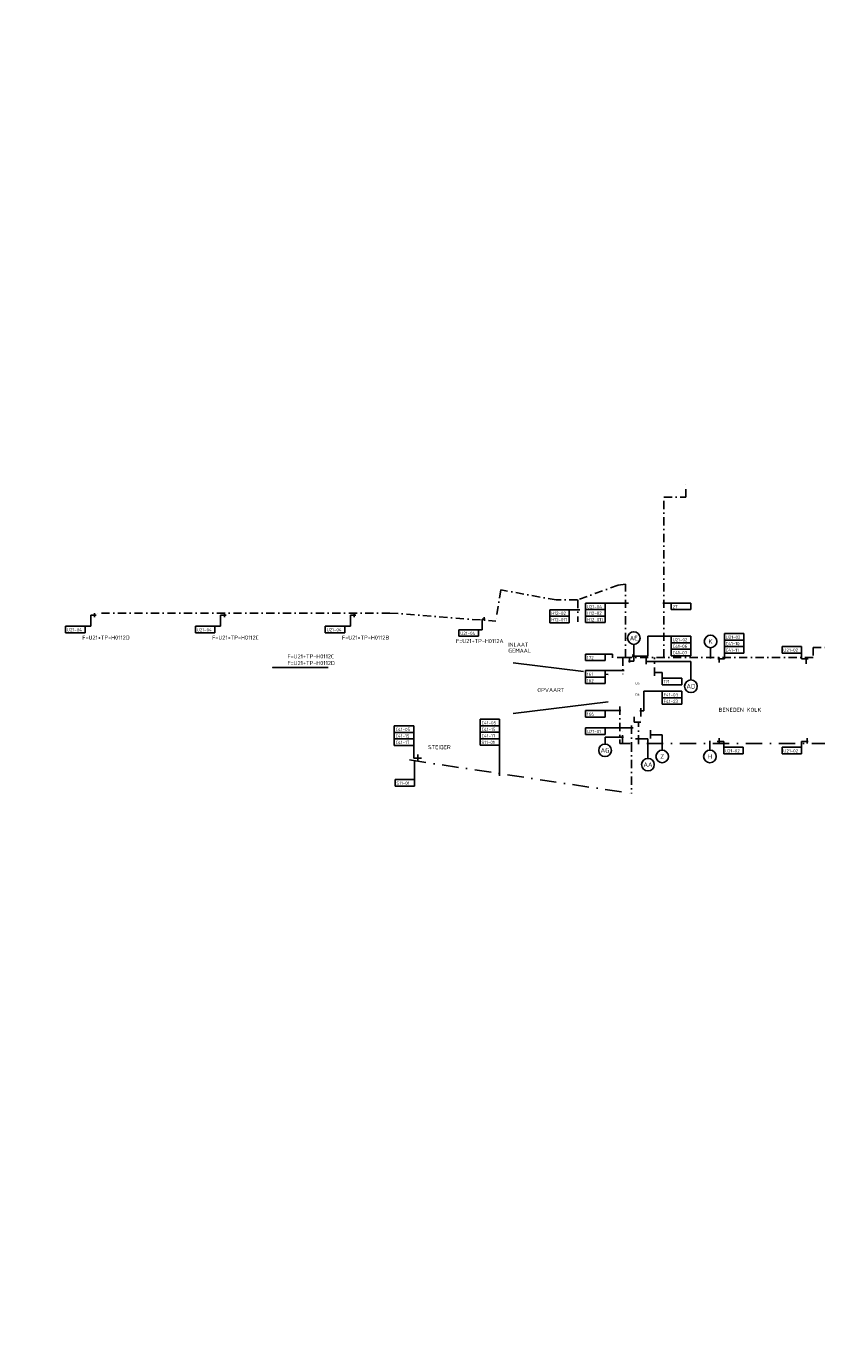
# Model space of a CAD drawing. Header units: millimetres. Extents: x 91485617 to 92694167, y 117439079 to 119063934.
# Tile 1 of 5: x 91935026 to 92178487, y 117845293 to 118251506. Entities that reach past the tile are written whole.
import ezdxf
from ezdxf.enums import TextEntityAlignment as Align

# ---------------------------------------------------------------- set-up
doc = ezdxf.new("R2010")
doc.units = ezdxf.units.MM
doc.header["$LTSCALE"] = 200
doc.linetypes.add('DASHDOT', pattern=[25.4, 12.7, -6.35, 0, -6.35])
for name, color, linetype in [('0-25', 7, 'Continuous'), ('B-25', 7, 'Continuous'), ('B-35', 2, 'Continuous'), ('S-25', 7, 'Continuous'), ('T-25', 7, 'Continuous'), ('T-70', 5, 'Continuous')]:
    doc.layers.add(name, color=color, linetype=linetype)
doc.layers.add('0-70', color=5, linetype='Continuous', plot=False)
doc.styles.add('ISO', font='ISO.SHX')
doc.styles.add('Maatvoering', font='iso.shx')
doc.styles.get("Standard").update_dxf_attribs({"font": 'iso.shx'})

# ---------------------------------------------------------------- blocks, each defined once
blk = doc.blocks.new('0301B5')
at = {"layer": 'S-25'}
for p, q in [((15, 0), (0, 0)), ((0, 0), (0, -5)), ((15, -5), (15, 0)), ((0, -5), (15, -5))]:
    blk.add_line(p, q, dxfattribs=at)
at = {"layer": 'B-25', "style": 'ISO'}
blk.add_attdef('KA', (1, -4), '', height=2.5, dxfattribs=at)

msp = doc.modelspace()

# ---------------------------------------------------------------- linework, layer by layer
at = {"layer": '0-25'}
for p, q in [((91954873, 118066811, 2845), (91954873, 118070166, 2845)), ((91956530, 118070166, 2845), (91954873, 118070166, 2845)), ((91996530, 118070166, 2845), (91994873, 118070166, 2845)), ((91994873, 118066811, 2845), (91994873, 118070166, 2845)), ((92034873, 118066811, 2845), (92034873, 118070166, 2845)), ((92036530, 118070166, 2845), (92034873, 118070166, 2845)), ((92102298, 118071900), (92105494, 118071900)), ((92113322, 118073923), (92120518, 118073923)), ((92131146, 118073923), (92133719, 118073923)), ((91954873, 118066811, 2845), (91953112, 118066811, 2845)), ((91994873, 118066811, 2845), (91993112, 118066811, 2845)), ((92034873, 118066811, 2845), (92033112, 118066811, 2845)), ((92075420, 118065731, 2845), (92075420, 118068994, 2845)), ((92076323, 118068994), (92075420, 118068994)), ((92075420, 118065731, 2845), (92074291, 118065731, 2845)), ((92126449, 118063737), (92133719, 118063737)), ((92126449, 118057627), (92126449, 118063737)), ((92115596, 118058244), (92113304, 118058244)), ((92115596, 118057051), (92115596, 118058244)), ((92122171, 118061204), (92122171, 118056096)), ((92145799, 118060167), (92145799, 118056917)), ((92150066, 118058549), (92150066, 118056735)), ((92173834, 118058549), (92173834, 118056735)), ((92106709, 118052885), (92084998, 118055539)), ((92122171, 118056096), (92120538, 118056096)), ((92121625, 118057627), (92126449, 118057627)), ((92125810, 118055971), (92139755, 118055971)), ((92139755, 118055971), (92139755, 118050264)), ((92148034, 118056735), (92150066, 118056735)), ((92173834, 118056735), (92175866, 118056735)), ((92113304, 118053142), (92119145, 118053142)), ((92114256, 118051963), (92113495, 118052056)), ((92128292, 118052589), (92130910, 118052589)), ((92130910, 118050810), (92130910, 118052589)), ((92125251, 118040787), (92125251, 118046767)), ((92125251, 118046767), (92130910, 118046767)), ((92114256, 118043495), (92084998, 118039919)), ((92113304, 118040854), (92118117, 118040854)), ((92123984, 118040787), (92125251, 118040787)), ((92122011, 118035479), (92113304, 118035479)), ((92080838, 118030138), (92080838, 118020739)), ((92118996, 118032645), (92113304, 118032645)), ((92113304, 118030528), (92113304, 118032645)), ((92122722, 118032155), (92126522, 118032155)), ((92126522, 118032155), (92126522, 118026123)), ((92127110, 118033359), (92130910, 118033359)), ((92130910, 118033359), (92130910, 118028646)), ((92145610, 118028646, 35), (92145610, 118031532, 35)), ((92149856, 118031333, 35), (92147824, 118031333, 35)), ((92149856, 118029519, 35), (92149856, 118031333, 35)), ((92173834, 118029519), (92173834, 118031333)), ((92173834, 118031333), (92175866, 118031333))]:
    msp.add_line(p, q, dxfattribs=at)
msp.add_lwpolyline([(92010861, 118054045), (92028002, 118054045)], dxfattribs=at)
for centre in [(92122171, 118063148), (92145799, 118062110), (92139755, 118048320), (92113304, 118028585), (92126522, 118024180), (92130910, 118026702), (92145610, 118026702, 35)]:
    msp.add_circle(centre, 1944, dxfattribs=at)
msp.add_solid([(92010861, 118053962), (92010361, 118054045), (92010861, 118054128)], dxfattribs=at)
at = {"layer": '0-70'}
msp.add_circle((92089892, 118043354), 604275, dxfattribs=at)
at = {"layer": 'B-25'}
for p, q in [((92054345, 118030126), (92054345, 118026224)), ((92054345, 118026224), (92056797, 118026224)), ((92054630, 118025595), (92054630, 118019586))]:
    msp.add_line(p, q, dxfattribs=at)
at = {"layer": 'T-70', "linetype": 'DASHDOT'}
for p, q in [((92138221, 118106513), (92138221, 118111275)), ((92131415, 118057178), (92131415, 118106513)), ((92131415, 118106513), (92138221, 118106513)), ((92117325, 118079449), (92104838, 118074906)), ((92119599, 118079789), (92117325, 118079449)), ((92119599, 118057178), (92119599, 118079789)), ((92081162, 118077966), (92079648, 118068364)), ((92098295, 118074906), (92081162, 118077966)), ((92104838, 118074906), (92098295, 118074906)), ((92104927, 118074906), (92104927, 118068165)), ((92047048, 118070876), (91956038, 118070876)), ((91956038, 118069643, 110397), (91956038, 118070876, 110397)), ((91996038, 118069643, 110397), (91996038, 118070876, 110397)), ((92036038, 118069643, 110397), (92036038, 118070876, 110397)), ((92047048, 118070876), (92079648, 118068364)), ((92076038, 118069568, 110397), (92076038, 118068642, 110397)), ((92121978, 118058226, 109812), (92121978, 118057178)), ((92200255, 118060290), (92177438, 118060290)), ((92177438, 118060290), (92177438, 118057178)), ((92119599, 118057178), (92114982, 118057178)), ((92118747, 118057178), (92118747, 118052086)), ((92177438, 118057178), (92119599, 118057178)), ((92120835, 118057178, 110497), (92120835, 118055632, 110497)), ((92125988, 118055079), (92125988, 118057178)), ((92128546, 118051572), (92128546, 118057178)), ((92148428, 118055673, 110494), (92148428, 118057178, 110494)), ((92175228, 118055273, 110494), (92175228, 118057178, 110494)), ((92117822, 118042098), (92117822, 118030696)), ((92122261, 118037308, 107184), (92122261, 118038883, 107184)), ((92124350, 118041556), (92124350, 118037308)), ((92118674, 118030696, 110455), (92118674, 118034600, 110455)), ((92121487, 118036194, 110455), (92121487, 118030696, 110455)), ((92124350, 118037308, 107184), (92122261, 118037308, 107184)), ((92123581, 118030696, 107184), (92123581, 118037308, 107184)), ((92127337, 118034749), (92127337, 118030696)), ((92121487, 118030696, 110455), (92121487, 118015297, 110455)), ((92148428, 118032348, 110494), (92148428, 118030696, 110494)), ((92175576, 118032348, 110459), (92175576, 118030696, 110459))]:
    msp.add_line(p, q, dxfattribs=at)
at = {"layer": 'T-70', "linetype": 'DASHDOT', "ltscale": 2}
for p, q in [((92192201, 118030696), (92117822, 118030696, 111736)), ((92053086, 118025618), (92121487, 118015297, 110455)), ((92055609, 118025238), (92055609, 118027272))]:
    msp.add_line(p, q, dxfattribs=at)

# ---------------------------------------------------------------- block references
at = {"xscale": 400, "yscale": 400, "zscale": 400}
for p, values in [((92096298, 118071900), {'KA': 'H12-02'}), ((92107322, 118073923), {'KA': 'U21-04'}), ((92107322, 118071923), {'KA': 'H12-02'}), ((92133719, 118073923), {'KA': '27'}), ((91947112, 118066811, 2845), {'KA': 'U21-04'}), ((91987112, 118066811, 2845), {'KA': 'U21-04'}), ((92027112, 118066811, 2845), {'KA': 'U21-04'}), ((92096298, 118069900), {'KA': 'H12-011'}), ((92107322, 118069923), {'KA': 'H12-011'}), ((92068291, 118065731, 2845), {'KA': 'U21-04'}), ((92133719, 118063737), {'KA': 'U21-02'}), ((92150066, 118064549), {'KA': 'U21-02'}), ((92150066, 118062549), {'KA': 'C41-10'}), ((92107304, 118058244), {'KA': '172'}), ((92133719, 118061737), {'KA': 'C41-06'}), ((92133719, 118059737), {'KA': 'C41-07'}), ((92150066, 118060549), {'KA': 'C41-11'}), ((92167834, 118060549), {'KA': 'U21-02'}), ((92107304, 118053142), {'KA': '161'}), ((92107304, 118051142), {'KA': '162'}), ((92130910, 118050810), {'KA': '171'}), ((92130910, 118046767), {'KA': 'F41-03'}), ((92130910, 118044767), {'KA': 'F41-23'}), ((92074838, 118038138), {'KA': 'C41-05'}), ((92107304, 118040854), {'KA': '166'}), ((92048345, 118036126), {'KA': 'C41-05'}), ((92048345, 118034126), {'KA': 'C41-15'}), ((92074838, 118036138), {'KA': 'C41-15'}), ((92074838, 118034138), {'KA': 'C41-17'}), ((92107304, 118035479), {'KA': 'U21-01'}), ((92048345, 118032126), {'KA': 'C41-17'}), ((92074838, 118032138), {'KA': 'S11-01'}), ((92149856, 118029519, 35), {'KA': 'U21-02'}), ((92167834, 118029519), {'KA': 'U21-02'}), ((92048630, 118019586), {'KA': 'S11-01'})]:
    msp.add_blockref('0301B5', p, dxfattribs=at).add_auto_attribs(values)

# ---------------------------------------------------------------- texts
at = {"layer": 'B-25'}
for s, p in [('F=U21+TP-H0112D', (91952249, 118062688, 254583)), ('F=U21+TP-H0112C', (91992249, 118062688, 254583)), ('F=U21+TP-H0112B', (92032249, 118062688, 254583)), ('F=U21+TP-H0112A', (92067386, 118061608, 254583)), ('F=U21+TP-H0112C', (92015448, 118056896, 254583)), ('GEMAAL', (92083480, 118058647, 254583)), ('INLAAT', (92083480, 118060505, 254583)), ('F=U21+TP-H0112D', (92015448, 118054837, 254583))]:
    msp.add_text(s, height=1250, dxfattribs=at).set_placement(p)
for s, p in [('AE', (92122171, 118063148)), ('K', (92145799, 118062110)), ('AD', (92139755, 118048320)), ('AG', (92113304, 118028585)), ('Z', (92130910, 118026702)), ('H', (92145610, 118026702, 35)), ('AA', (92126522, 118024180))]:
    msp.add_text(s, height=1400, dxfattribs=at).set_placement(p, align=Align.MIDDLE_CENTER)
at = {"layer": 'B-35', "style": 'Maatvoering'}
for s, p in [('OPVAART', (92092439, 118046528)), ('BENEDEN KOLK', (92148310, 118040435))]:
    msp.add_text(s, height=1250, dxfattribs=at).set_placement(p)
at = {"layer": 'B-35'}
for s, p in [('D5', (92122689, 118048854, 100853)), ('D6', (92122689, 118045403, 100853))]:
    msp.add_text(s, height=700, dxfattribs=at).set_placement(p)
at = {"layer": 'T-25', "style": 'Maatvoering'}
msp.add_text('STEIGER', height=1250, dxfattribs=at).set_placement((92058779, 118028943))

doc.saveas('drawing.dxf')
